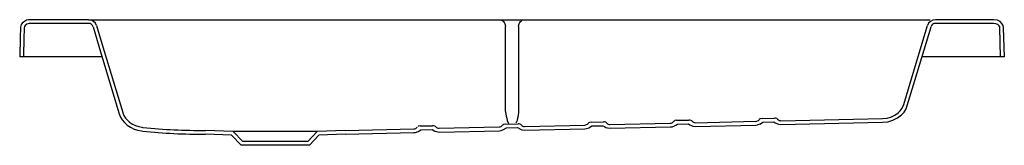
# Model space of a CAD drawing. Header units: millimetres. Extents: x 1382.2 to 1383.26, y 1497.73 to 1497.86.
import ezdxf

# ---------------------------------------------------------------- set-up
doc = ezdxf.new("R2010")
doc.units = ezdxf.units.MM
doc.layers.add('SANINDUSA', color=3, linetype='Continuous')

msp = doc.modelspace()

# ---------------------------------------------------------------- linework, layer by layer
at = {"layer": 'SANINDUSA'}
for p, q in [((1382.2752, 1497.8637), (1382.2126, 1497.8637)), ((1382.2752, 1497.8597), (1382.2126, 1497.8597)), ((1382.2752, 1497.8637), (1382.2807, 1497.8637)), ((1382.2807, 1497.8637), (1382.7173, 1497.8637)), ((1382.7173, 1497.8637), (1382.7436, 1497.8637)), ((1382.7235, 1497.765), (1382.7235, 1497.8565)), ((1382.7373, 1497.8565), (1382.7373, 1497.765)), ((1382.7436, 1497.8637), (1383.1801, 1497.8637)), ((1383.2482, 1497.8637), (1383.1856, 1497.8637)), ((1383.2482, 1497.8597), (1383.1856, 1497.8597)), ((1382.2052, 1497.8237), (1382.2012, 1497.8237)), ((1382.2055, 1497.8237), (1382.2052, 1497.8237)), ((1382.2897, 1497.8237), (1382.2055, 1497.8237)), ((1383.2554, 1497.8237), (1383.1711, 1497.8237)), ((1383.2557, 1497.8237), (1383.2554, 1497.8237)), ((1383.2597, 1497.8237), (1383.2557, 1497.8237)), ((1382.3081, 1497.7627), (1382.3081, 1497.7624)), ((1382.3119, 1497.7638), (1382.312, 1497.7636)), ((1382.7235, 1497.765), (1382.7235, 1497.7646)), ((1382.7373, 1497.765), (1382.7373, 1497.7648)), ((1382.3326, 1497.7481), (1382.3337, 1497.748)), ((1382.6317, 1497.7495), (1382.6451, 1497.7498)), ((1382.652, 1497.747), (1382.7168, 1497.7484)), ((1382.7214, 1497.7456), (1382.7244, 1497.7475)), ((1382.7236, 1497.7515), (1382.737, 1497.7518)), ((1382.7244, 1497.7475), (1382.7364, 1497.7478)), ((1382.7364, 1497.7478), (1382.7394, 1497.746)), ((1382.7439, 1497.749), (1382.8087, 1497.7504)), ((1382.8155, 1497.7536), (1382.8289, 1497.7539)), ((1382.8163, 1497.7496), (1382.8282, 1497.7498)), ((1382.8357, 1497.751), (1382.9006, 1497.7524)), ((1382.8358, 1497.747), (1382.9007, 1497.7484)), ((1382.9074, 1497.7556), (1382.9207, 1497.7559)), ((1382.9082, 1497.7516), (1382.9201, 1497.7519)), ((1382.9276, 1497.753), (1382.9925, 1497.7545)), ((1382.9277, 1497.749), (1382.9926, 1497.7505)), ((1382.9993, 1497.7576), (1383.0126, 1497.7579)), ((1383.0001, 1497.7536), (1383.012, 1497.7539)), ((1383.0195, 1497.7551), (1383.1287, 1497.7575)), ((1383.0196, 1497.7511), (1383.1287, 1497.7535)), ((1382.3322, 1497.7441), (1382.3334, 1497.744)), ((1382.4289, 1497.7397), (1382.4008, 1497.7407)), ((1382.4306, 1497.7437), (1382.4009, 1497.7447)), ((1382.4391, 1497.7287), (1382.4289, 1497.7397)), ((1382.4409, 1497.7327), (1382.4306, 1497.7437)), ((1382.5211, 1497.7437), (1382.4306, 1497.7437)), ((1382.5211, 1497.7437), (1382.5109, 1497.7327)), ((1382.5229, 1497.7397), (1382.5126, 1497.7287)), ((1382.5508, 1497.7447), (1382.5211, 1497.7437)), ((1382.551, 1497.7407), (1382.5229, 1497.7397)), ((1382.5509, 1497.7447), (1382.6249, 1497.7464)), ((1382.551, 1497.7407), (1382.625, 1497.7424)), ((1382.6295, 1497.7436), (1382.6324, 1497.7455)), ((1382.6324, 1497.7455), (1382.6445, 1497.7458)), ((1382.6445, 1497.7458), (1382.6475, 1497.744)), ((1382.652, 1497.743), (1382.7169, 1497.7444)), ((1382.7439, 1497.745), (1382.8088, 1497.7464)), ((1382.5126, 1497.7287), (1382.4391, 1497.7287)), ((1382.5109, 1497.7327), (1382.4409, 1497.7327))]:
    msp.add_line(p, q, dxfattribs=at)
at = {"layer": 'SANINDUSA', "flags": 128}
for points in [[(1382.2019, 1497.8549), (1382.2017, 1497.8449), (1382.2012, 1497.8237)], [(1382.2126, 1497.8637), (1382.2105, 1497.8635), (1382.2084, 1497.863), (1382.2053, 1497.8612), (1382.204, 1497.86), (1382.2029, 1497.8585), (1382.202, 1497.8556), (1382.2019, 1497.8549)], [(1382.2059, 1497.8548), (1382.2059, 1497.8528), (1382.2057, 1497.8448), (1382.2052, 1497.8237)], [(1382.2126, 1497.8597), (1382.2113, 1497.8596), (1382.2087, 1497.8588), (1382.2072, 1497.8576), (1382.2063, 1497.8563), (1382.206, 1497.8551), (1382.2059, 1497.8548)], [(1382.28, 1497.8561), (1382.288, 1497.8293), (1382.3081, 1497.7627)], [(1382.2838, 1497.8573), (1382.2896, 1497.8381), (1382.3119, 1497.7638)], [(1382.7173, 1497.8637), (1382.7184, 1497.8635), (1382.7194, 1497.8632), (1382.7204, 1497.8625), (1382.7213, 1497.8617), (1382.7221, 1497.8606), (1382.7227, 1497.8594), (1382.7232, 1497.858), (1382.7235, 1497.8565)], [(1382.7373, 1497.8565), (1382.7377, 1497.858), (1382.7381, 1497.8594), (1382.7388, 1497.8606), (1382.7396, 1497.8617), (1382.7405, 1497.8625), (1382.7414, 1497.8632), (1382.7425, 1497.8635), (1382.7436, 1497.8637)], [(1383.1516, 1497.7727), (1383.1574, 1497.7918), (1383.177, 1497.8573)], [(1383.1554, 1497.7715), (1383.1635, 1497.7983), (1383.1809, 1497.8561)], [(1383.2589, 1497.8549), (1383.2584, 1497.8574), (1383.2571, 1497.8597), (1383.2551, 1497.8616), (1383.2522, 1497.863), (1383.2482, 1497.8637)], [(1383.2549, 1497.8548), (1383.2547, 1497.8561), (1383.254, 1497.8572), (1383.2527, 1497.8584), (1383.2505, 1497.8594), (1383.2482, 1497.8597)], [(1383.2557, 1497.8237), (1383.2549, 1497.8548)], [(1383.2597, 1497.8237), (1383.2589, 1497.8549)], [(1383.1286, 1497.7575), (1383.1336, 1497.758), (1383.1384, 1497.7594), (1383.1421, 1497.7611), (1383.1454, 1497.7635), (1383.1478, 1497.7658), (1383.1498, 1497.7686), (1383.1516, 1497.7727)], [(1383.1287, 1497.7535), (1383.1343, 1497.7541), (1383.1398, 1497.7556), (1383.1448, 1497.7581), (1383.1492, 1497.7615), (1383.1519, 1497.7645), (1383.154, 1497.7679), (1383.1554, 1497.7715)], [(1382.3081, 1497.7624), (1382.3095, 1497.7591), (1382.3113, 1497.7561), (1382.3137, 1497.7531), (1382.3166, 1497.7505), (1382.3202, 1497.7481), (1382.3242, 1497.7462), (1382.3281, 1497.7449), (1382.3322, 1497.7441)], [(1382.312, 1497.7636), (1382.3132, 1497.7607), (1382.3148, 1497.758), (1382.3169, 1497.7556), (1382.3193, 1497.7535), (1382.3224, 1497.7514), (1382.3258, 1497.7499), (1382.3292, 1497.7488), (1382.3326, 1497.7481)], [(1382.7235, 1497.7646), (1382.7241, 1497.7602), (1382.7247, 1497.7577), (1382.7254, 1497.7554), (1382.7263, 1497.753), (1382.7268, 1497.7523)], [(1382.7373, 1497.7648), (1382.7369, 1497.7604), (1382.7364, 1497.7578), (1382.7358, 1497.7555), (1382.7349, 1497.7531), (1382.7345, 1497.7524)], [(1382.6317, 1497.7495), (1382.6297, 1497.7491), (1382.6294, 1497.749)], [(1382.6474, 1497.7494), (1382.6459, 1497.7498), (1382.6451, 1497.7498)], [(1382.6484, 1497.7486), (1382.6481, 1497.749), (1382.6474, 1497.7494)], [(1382.7212, 1497.751), (1382.7208, 1497.7507), (1382.7203, 1497.7502)], [(1382.7236, 1497.7515), (1382.7217, 1497.7512), (1382.7212, 1497.751)], [(1382.7393, 1497.7514), (1382.7379, 1497.7518), (1382.737, 1497.7518)], [(1382.7403, 1497.7506), (1382.74, 1497.751), (1382.7393, 1497.7514)], [(1382.8088, 1497.7464), (1382.8106, 1497.7466), (1382.8133, 1497.7476)], [(1382.8131, 1497.753), (1382.8127, 1497.7527), (1382.8122, 1497.7522)], [(1382.8155, 1497.7536), (1382.8136, 1497.7532), (1382.8131, 1497.753)], [(1382.8132, 1497.7476), (1382.8148, 1497.7485), (1382.8163, 1497.7496)], [(1382.8282, 1497.7498), (1382.8297, 1497.7488), (1382.8314, 1497.748)], [(1382.8312, 1497.7534), (1382.8298, 1497.7538), (1382.8289, 1497.7539)], [(1382.8322, 1497.7526), (1382.8319, 1497.753), (1382.8312, 1497.7534)], [(1382.8313, 1497.748), (1382.833, 1497.7474), (1382.8358, 1497.747)], [(1382.9007, 1497.7484), (1382.9025, 1497.7487), (1382.9052, 1497.7496)], [(1382.905, 1497.755), (1382.9046, 1497.7547), (1382.9041, 1497.7542)], [(1382.9074, 1497.7556), (1382.9055, 1497.7552), (1382.905, 1497.755)], [(1382.9051, 1497.7496), (1382.9067, 1497.7505), (1382.9082, 1497.7516)], [(1382.9201, 1497.7519), (1382.9216, 1497.7508), (1382.9233, 1497.75)], [(1382.9232, 1497.7554), (1382.9217, 1497.7558), (1382.9207, 1497.7559)], [(1382.9241, 1497.7547), (1382.9237, 1497.755), (1382.9232, 1497.7554)], [(1382.9233, 1497.75), (1382.9249, 1497.7494), (1382.9277, 1497.749)], [(1382.9926, 1497.7505), (1382.9944, 1497.7507), (1382.997, 1497.7517)], [(1382.9969, 1497.757), (1382.9965, 1497.7567), (1382.996, 1497.7563)], [(1382.9993, 1497.7576), (1382.9974, 1497.7573), (1382.9969, 1497.757)], [(1382.997, 1497.7516), (1382.9986, 1497.7525), (1383.0001, 1497.7536)], [(1383.012, 1497.7539), (1383.0135, 1497.7529), (1383.0152, 1497.752)], [(1383.0151, 1497.7574), (1383.0136, 1497.7579), (1383.0126, 1497.7579)], [(1383.016, 1497.7567), (1383.0156, 1497.7571), (1383.0151, 1497.7574)], [(1383.0152, 1497.752), (1383.0168, 1497.7515), (1383.0196, 1497.7511)], [(1382.625, 1497.7424), (1382.6268, 1497.7426), (1382.6295, 1497.7436)], [(1382.6475, 1497.744), (1382.6491, 1497.7434), (1382.6521, 1497.743)], [(1382.7169, 1497.7444), (1382.7187, 1497.7446), (1382.7214, 1497.7456)], [(1382.7394, 1497.746), (1382.7411, 1497.7454), (1382.744, 1497.745)]]:
    msp.add_lwpolyline(points, dxfattribs=at)
at = {"layer": 'SANINDUSA'}
for centre, radius, start, end in [((1382.2752, 1497.8547), 0.009, 16.7308, 90), ((1382.2752, 1497.8547), 0.005, 16.7308, 90), ((1383.1856, 1497.8547), 0.009, 90, 163.2692), ((1383.1856, 1497.8547), 0.005, 90, 163.2692), ((1382.3961, 1498.3397), 0.595, 263.9848, 270.4519), ((1382.6248, 1497.7508), 0.00446, 271.8973, 323.2576), ((1382.6519, 1497.7514), 0.00444, 219.1617, 270.743), ((1382.7167, 1497.7529), 0.00448, 271.9247, 323.144), ((1382.7438, 1497.7534), 0.00446, 219.2662, 270.7262), ((1382.8086, 1497.7549), 0.0045, 271.9504, 323.0287), ((1382.8357, 1497.7555), 0.00448, 219.3727, 270.7089), ((1382.9005, 1497.757), 0.00452, 271.9775, 322.9111), ((1382.9276, 1497.7575), 0.0045, 219.4807, 270.6919), ((1382.9924, 1497.759), 0.00454, 272.0064, 322.7895), ((1383.0195, 1497.7596), 0.00451, 219.5891, 270.6757), ((1382.3961, 1498.3398), 0.5991, 263.9909, 270.45)]:
    msp.add_arc(centre, radius, start, end, dxfattribs=at)

doc.saveas('drawing.dxf')
